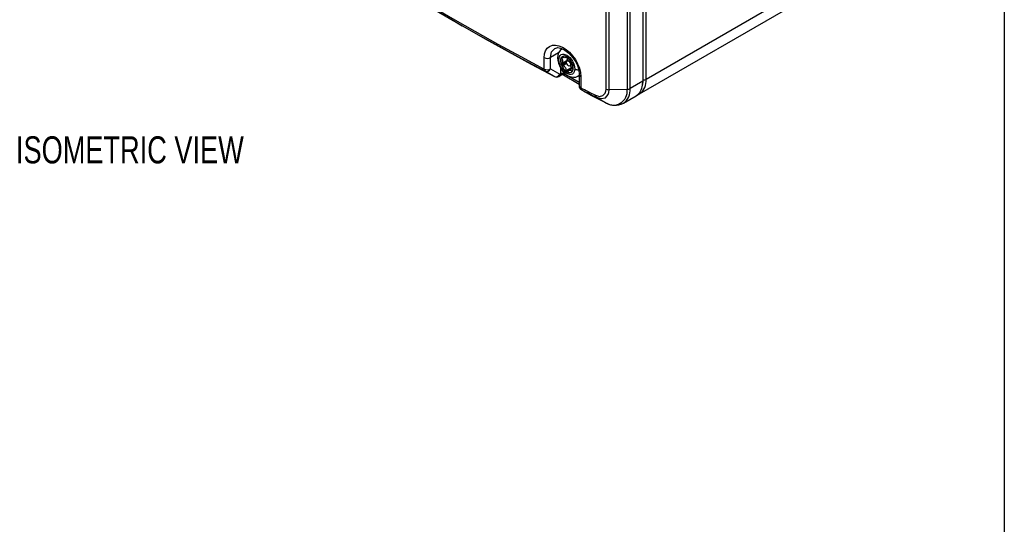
# Model space of a CAD drawing. Header units: millimetres. Extents: x 0 to 864, y 0 to 559.
# Tile 9 of 12: x 645 to 864, y 249 to 361. Entities that reach past the tile are written whole.
import ezdxf

# ---------------------------------------------------------------- set-up
doc = ezdxf.new("R2010")
doc.units = ezdxf.units.MM
doc.layers.add('SLD-DEFPOINTS', color=7, linetype='Continuous')
doc.layers.add('TEXT', color=140, linetype='Continuous')
doc.styles.add('SLDTEXTSTYLE0', font='TXT', dxfattribs={"width": 0.75})

msp = doc.modelspace()

# ---------------------------------------------------------------- linework, layer by layer
at = {"color": 7, "linetype": 'Continuous', "lineweight": 25}
for p, q in [((783.5, 425.61), (783.5, 347.22)), ((783.59, 347.34), (783.59, 425.73)), ((775.36, 345.47), (775.36, 423.87)), ((776.05, 345.34), (776.05, 423.73)), ((780.01, 423.82), (780.01, 345.43)), ((780.68, 345.6), (780.68, 423.98)), ((784.21, 347.63), (784.21, 382.57)), ((818.57, 367.47), (784.21, 347.63)), ((782.76, 344.43), (817.12, 364.26)), ((741.42, 360.73), (743.48, 359.54)), ((761.66, 349.93), (761.66, 352.45)), ((763.04, 349.95), (763.04, 352.47)), ((765.25, 351.79), (765.79, 351.69)), ((765.4, 351.06), (766.59, 351.75)), ((765.4, 350.98), (766.61, 351.67)), ((765.47, 351.17), (766.63, 351.84)), ((766.44, 352.48), (766.67, 352.61)), ((767.21, 352.04), (766.7, 351.74)), ((763.92, 348.29), (761.85, 349.48)), ((763.04, 349.95), (765.1, 348.76)), ((766.5, 349.61), (767.66, 350.28)), ((767.79, 350.09), (766.58, 349.4)), ((767.92, 350.07), (767.21, 349.65)), ((767.35, 350.62), (767.94, 350.96)), ((764.89, 348.31), (765.43, 348.62)), ((765.33, 348.89), (765.1, 348.76)), ((765.93, 348.62), (769.4, 346.61)), ((769.13, 348.35), (769.4, 348.51)), ((769.4, 348.72), (769.4, 346.2)), ((769.74, 348.29), (769.74, 345.77)), ((783.5, 347.22), (780.68, 345.6)), ((769.93, 345.32), (772, 344.13)), ((780.01, 345.43), (776.05, 345.34)), ((771.99, 344.15), (773.57, 343.36)), ((772, 344.13), (775.08, 342.58)), ((773.17, 343.69), (775.08, 342.58)), ((779.18, 342.36), (782.05, 344.02)), ((782.84, 344.48), (782.76, 344.43))]:
    msp.add_line(p, q, dxfattribs=at)
at = {"color": 8, "linetype": 'Continuous', "lineweight": 25}
for p, q in [((764.84, 353.51), (763.04, 352.47)), ((765.4, 354.53), (765.35, 354.26)), ((765.65, 352.58), (765.4, 352.44)), ((765.71, 352.56), (765.4, 352.38)), ((765.88, 352.51), (765.47, 352.27)), ((765.53, 352.58), (765.49, 352.56)), ((765.49, 350.76), (766.57, 351.38)), ((766.55, 352.67), (766.5, 352.64)), ((766.81, 352.36), (766.99, 352.31)), ((765.33, 348.89), (765.33, 350.17)), ((766.62, 351.17), (765.68, 350.63)), ((766.03, 349.15), (766.03, 348.89)), ((766.75, 349.3), (766.98, 349.43)), ((767.87, 351.14), (767.48, 350.92)), ((767.74, 349.44), (767.95, 349.55)), ((769.4, 346.95), (766.03, 348.89)), ((783.44, 346.36), (783.5, 347.22))]:
    msp.add_line(p, q, dxfattribs=at)
at = {"color": 7, "linetype": 'Continuous', "lineweight": 25, "flags": 128}
for points in [[(721.85, 372.91), (726.62, 369.92), (731.45, 366.97), (736.34, 364.04), (741.28, 361.15), (746.29, 358.3), (751.36, 355.47), (756.48, 352.69), (761.66, 349.93)], [(722.07, 372.45), (726.83, 369.46), (731.66, 366.51), (736.55, 363.58), (741.49, 360.69), (746.5, 357.84), (751.56, 355.02), (756.68, 352.23), (761.85, 349.48)], [(743.48, 359.54), (743.55, 359.5), (748.56, 356.65), (753.62, 353.83), (758.74, 351.04), (763.92, 348.29)], [(761.66, 352.45), (761.73, 353.27), (761.96, 353.98), (762.33, 354.55), (762.83, 354.96), (763.44, 355.19), (764.14, 355.23), (764.89, 355.09), (765.68, 354.77), (766.47, 354.28), (767.22, 353.64), (767.93, 352.88), (768.54, 352.02), (769.05, 351.09), (769.43, 350.14), (769.66, 349.19), (769.74, 348.29)], [(764, 354.52), (764.63, 354.67), (765.22, 354.58), (765.65, 354.42), (766.23, 354.12), (767.08, 353.47), (768.08, 352.35), (768.57, 351.58), (768.99, 350.7), (769.29, 349.72), (769.4, 348.72)], [(764.9, 352), (765.03, 352.68), (765.19, 352.95), (765.42, 353.14), (765.7, 353.24), (766.02, 353.25), (766.67, 353.02), (767.32, 352.5), (767.64, 352.12), (767.92, 351.7), (768.15, 351.25), (768.31, 350.78), (768.44, 349.96)], [(768.44, 349.96), (768.31, 349.28), (768.15, 349), (767.92, 348.81), (767.64, 348.71), (767.32, 348.7), (766.67, 348.94), (766.02, 349.45), (765.7, 349.83), (765.42, 350.26), (765.19, 350.71), (765.03, 351.17), (764.9, 352)], [(765.4, 352.38), (765.4, 352.42), (765.4, 352.44)], [(765.47, 352.27), (765.42, 352.32), (765.4, 352.38)], [(766.5, 352.64), (766.49, 352.52), (766.39, 352.46), (766.21, 352.44), (766, 352.47), (765.74, 352.54), (765.68, 352.57)], [(766.5, 352.64), (766.5, 352.67), (766.53, 352.67), (766.56, 352.67), (766.58, 352.66)], [(766.56, 351.45), (766.6, 351.63), (766.7, 351.74), (766.85, 351.77), (767.02, 351.71), (767.2, 351.57), (767.35, 351.37), (767.45, 351.14), (767.48, 350.92)], [(767.48, 350.92), (767.45, 350.73), (767.35, 350.62), (767.2, 350.59), (767.02, 350.65), (766.85, 350.79), (766.7, 350.99), (766.6, 351.22), (766.56, 351.45)], [(766.68, 351.73), (766.67, 351.78), (766.64, 351.85)], [(765.26, 350.16), (765.72, 349.49), (765.92, 349.26), (766.29, 348.9), (766.68, 348.6), (767.12, 348.35), (767.6, 348.18), (768.11, 348.1), (768.62, 348.15), (769.11, 348.35), (769.12, 348.36)], [(765.4, 350.98), (765.39, 351.04), (765.4, 351.06)], [(766.92, 349.36), (767.11, 349.58), (767.29, 349.69), (767.46, 349.71), (767.6, 349.63), (767.72, 349.48), (767.74, 349.44)], [(767.85, 349.4), (767.82, 349.38), (767.79, 349.38), (767.77, 349.4), (767.74, 349.44)], [(783.52, 346.47), (783.58, 347.21), (783.58, 347.35)], [(769.74, 345.77), (770.14, 345.56), (770.55, 345.36), (770.95, 345.15), (771.36, 344.95), (771.76, 344.75), (772.17, 344.54), (772.57, 344.34), (772.98, 344.14)], [(769.93, 345.32), (770.33, 345.11), (770.74, 344.91), (771.14, 344.7), (771.55, 344.5), (771.95, 344.3), (772.36, 344.09), (772.77, 343.89), (773.17, 343.69)], [(772.98, 344.14), (773.88, 343.87), (774.66, 344.03), (775.17, 344.59), (775.31, 345), (775.36, 345.47)], [(773.17, 343.69), (774.27, 343.37), (775.2, 343.57), (775.83, 344.26), (775.99, 344.75), (776.05, 345.34)], [(775.08, 342.58), (775.18, 342.54), (775.19, 342.54)], [(782.13, 344.18), (782.48, 344.29), (782.85, 344.5)]]:
    msp.add_lwpolyline(points, dxfattribs=at)
at = {"color": 8, "linetype": 'Continuous', "lineweight": 25, "flags": 128}
for points in [[(763.04, 352.47), (763.28, 353.71), (764, 354.52)], [(765.43, 348.62), (765.43, 348.62), (765.38, 348.61), (765.35, 348.67), (765.33, 348.76), (765.33, 348.89)], [(766.03, 348.89), (766.03, 348.76), (766.01, 348.67), (765.98, 348.61), (765.93, 348.62), (765.93, 348.62)], [(769.4, 348.57), (769.23, 348.42), (769.12, 348.35)]]:
    msp.add_lwpolyline(points, dxfattribs=at)
at = {"color": 7, "linetype": 'Continuous', "lineweight": 25}
for centre, radius, start, end in [((766.78, 352.57), 2.17, 122.0519, 184.4802), ((762.33, 353.85), 1.55, 244.2894, 297.2727), ((769.13, 352.49), 4.51, 181.0669, 211.016), ((766.54, 351.83), 1.29, 152.1084, 181.7945), ((767.78, 351.83), 2.53, 180.9156, 199.8071), ((766.1, 352.04), 0.806, 139.6523, 150.1464), ((765.02, 351.64), 0.772, 3.7165, 54.1094), ((765.14, 351.73), 0.646, 300.4388, 356.7348), ((766.1, 351.94), 0.864, 55.57, 134.649), ((765.59, 352.41), 0.178, 60.4011, 124.7346), ((765.73, 350.98), 1.88, 57.0248, 62.9806), ((766.7, 351.76), 0.104, 130.2034, 184.9116), ((766.84, 351.76), 0.253, 180.9156, 199.8071), ((766.43, 352.12), 0.338, 304.9781, 308.5434), ((766.13, 352.31), 0.692, 318.4558, 19.8297), ((764.98, 350.01), 3.1, 22.4393, 55.1499), ((766.36, 351.98), 0.699, 36.497, 55.6803), ((693.32, 292.39), 94.96, 38.399, 39.1901), ((767.18, 350.92), 0.723, 22.35, 38.8913), ((762.15, 349.88), 0.498, 173.8707, 233.2207), ((762.33, 351.33), 1.55, 244.2894, 297.2727), ((762.2, 350.35), 0.93, 248.4978, 334.9334), ((765.55, 351.04), 0.16, 122.6222, 170.6629), ((768.46, 352.04), 3.23, 199.1278, 203.2836), ((768.36, 351.94), 3.1, 202.4393, 235.1499), ((765.69, 350.85), 0.219, 203.5852, 267.1516), ((765.63, 349.75), 0.884, 350.8962, 86.693), ((766.72, 349.57), 0.226, 171.8599, 231.9571), ((767.61, 350.98), 1.88, 237.0248, 242.9806), ((767.24, 350.01), 0.864, 235.57, 314.649), ((766.81, 349.42), 0.128, 246.3309, 335.5194), ((766.06, 349.88), 1.65, 15.24, 30.0457), ((768.83, 351.82), 1.92, 232.0716, 241.4816), ((766.29, 349.95), 1.41, 13.5262, 14.9035), ((767.97, 350.35), 0.318, 193.5173, 234.8475), ((768.85, 351.74), 1.96, 237.0836, 240.0069), ((764.88, 349.92), 3.23, 19.1278, 23.2836), ((767.23, 349.92), 0.806, 319.6523, 330.1464), ((768.54, 350.57), 0.64, 155.8673, 189.2333), ((773.18, 350.44), 5.27, 179.744, 187.7117), ((766.25, 350.25), 1.84, 336.5901, 23.4099), ((767.75, 350.88), 0.213, 347.5794, 28.1269), ((767.61, 349.66), 0.356, 336.7591, 12.7402), ((764.26, 349.16), 0.93, 248.5083, 334.9323), ((764.41, 349.06), 0.898, 238.5047, 302.8738), ((765.68, 348.21), 0.769, 62.6097, 117.3903), ((765.68, 348.18), 0.5, 60.0027, 119.9973), ((783.44, 347.35), 0.142, 292.526, 358.1051), ((770.27, 346.13), 0.875, 175.6183, 247.9814), ((770.23, 345.71), 0.497, 173.6825, 232.7491), ((776.95, 345.04), 3.09, 232.6241, 7.2993), ((775.99, 346.85), 1.51, 245.372, 272.296), ((780.01, 346.85), 1.42, 270.1803, 298.1625), ((780.22, 346.68), 3.23, 304.4219, 354.2663), ((773.47, 344.08), 0.497, 173.6093, 232.553), ((777.34, 346.01), 4.09, 238.1153, 296.7475)]:
    msp.add_arc(centre, radius, start, end, dxfattribs=at)
at = {"color": 8, "linetype": 'Continuous', "lineweight": 25}
for centre, radius, start, end in [((765.11, 352.46), 0.504, 185.9561, 245.6025), ((769.13, 351.29), 1.51, 242.493, 274.9778), ((764.6, 348.72), 0.503, 305.7525, 5.6156), ((769.9, 348.77), 0.506, 184.8173, 251.1658), ((780.76, 347.25), 3.46, 306.8367, 6.3347), ((783.72, 348.57), 1.06, 263.0398, 297.4537), ((769.92, 346.26), 0.522, 186.2064, 250.0438), ((777.14, 345.27), 3.56, 305.0457, 5.2043)]:
    msp.add_arc(centre, radius, start, end, dxfattribs=at)
at = {"layer": 'SLD-DEFPOINTS'}
msp.add_line((863.6, 558.8), (863.6, 127), dxfattribs=at)

# ---------------------------------------------------------------- texts
at = {"layer": 'TEXT', "insert": (644.58, 335.02), "char_height": 6, "attachment_point": 1, "style": 'SLDTEXTSTYLE0'}
msp.add_mtext('ISOMETRIC VIEW', dxfattribs=at)

doc.saveas('drawing.dxf')
